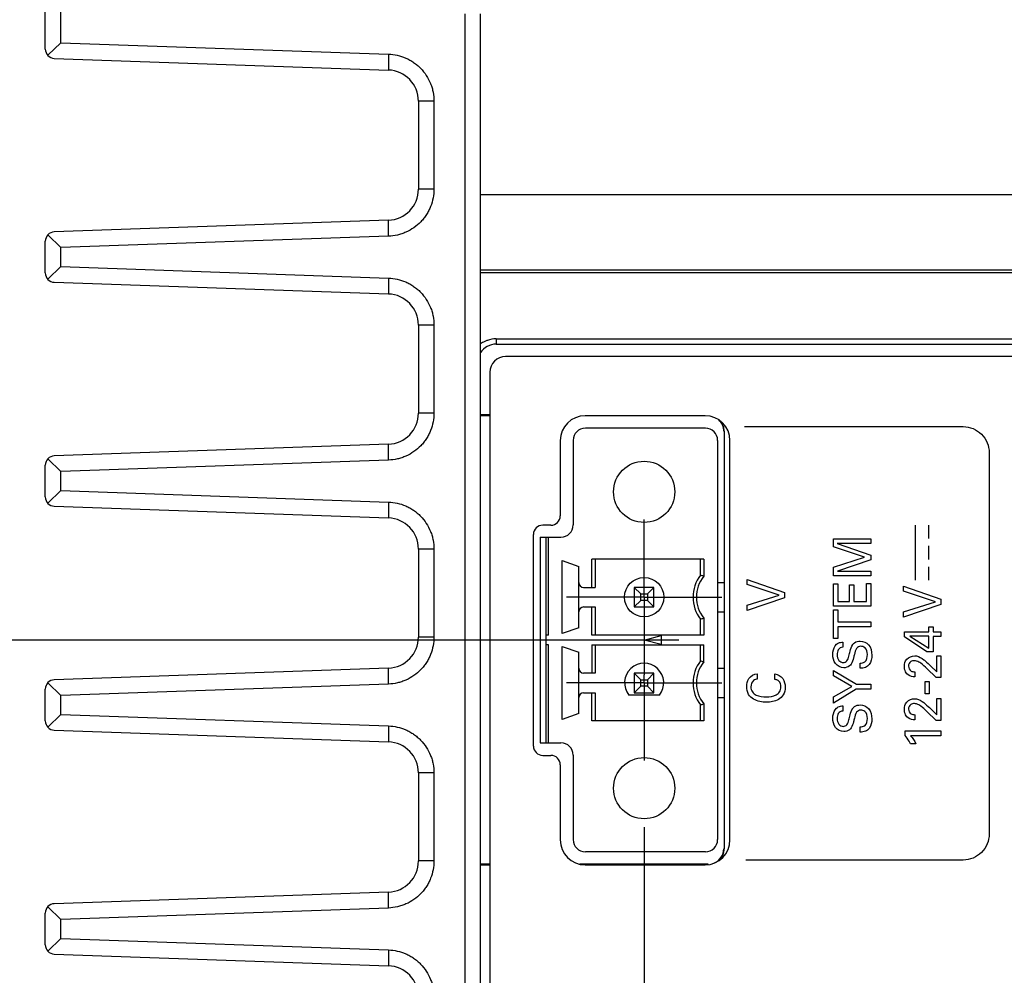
# Model space of a CAD drawing. Header units: inches. Extents: x 0 to 34, y 0 to 22.
# Tile 34 of 74: x 19.2 to 20.8, y 5 to 6.5. Entities that reach past the tile are written whole.
import ezdxf

# ---------------------------------------------------------------- set-up
doc = ezdxf.new("R2010")
doc.units = ezdxf.units.IN
doc.header["$LTSCALE"] = 1.87
doc.header["$MEASUREMENT"] = 0
doc.linetypes.add('CENTER', pattern=[0.6, 0.375, -0.075, 0.075, -0.075])
doc.layers.get('0').update_dxf_attribs({"linetype": 'CONTINUOUS'})
for name, color, linetype in [('02___PRT_ALL_AXES', 7, 'CONTINUOUS'), ('DEFAULT_1', 7, 'CENTER'), ('DIMENSIONS', 7, 'CONTINUOUS')]:
    doc.layers.add(name, color=color, linetype=linetype)
doc.styles.get("Standard").update_dxf_attribs({"font": 'txt', "width": 0.8})
doc.dimstyles.new('DIMSTYLE_1', dxfattribs={"dimtxt": 0.125, "dimasz": 0.18, "dimexe": 0.125, "dimexo": 0.0625, "dimgap": 0.0625, "dimtad": 0, "dimtih": 1, "dimtoh": 1, "dimdec": 3, "dimzin": 4, "dimdsep": 46, "dimtxsty": 'STANDARD', "dimblk": '_FILLED', "dimblk1": '_FILLED', "dimblk2": '_FILLED', "dimcen": 0.09, "dimadec": 0, "dimazin": 0, "dimtp": 0.001, "dimtm": 0.001, "dimtfac": 1, "dimtdec": 3, "dimtofl": 0, "dimtmove": 0, "dimatfit": 3, "dimldrblk": '_FILLED', "dimfxl": 1, "dimtolj": 1, "dimtzin": 4, "dimarcsym": 0})

# ---------------------------------------------------------------- blocks, each defined once
blk = doc.blocks.new('_FILLED')
at = {"color": 0, "linetype": 'BYBLOCK'}
blk.add_solid([(0, 0), (-1, 0.1736), (-1, -0.1736)], dxfattribs=at)
blk = doc.blocks.new('*D12')
at = {"layer": 'DIMENSIONS', "color": 2, "linetype": 'CONTINUOUS'}
for p, q in [((19.3921, 7.6775), (18.4046, 7.6775)), ((18.5296, 7.6775), (18.5296, 6.73)), ((18.5296, 5.5326), (18.5296, 6.48)), ((20.2982, 5.5326), (18.4046, 5.5326))]:
    blk.add_line(p, q, dxfattribs=at)
at = {"layer": 'DIMENSIONS', "color": 2, "linetype": 'CONTINUOUS', "xscale": 0.18, "yscale": 0.18, "zscale": 0.18}
for p, rotation in [((18.5296, 7.6775), 90), ((18.5296, 5.5326), 270)]:
    blk.add_blockref('_FILLED', p, dxfattribs=dict(at, rotation=rotation))
at = {"layer": 'DIMENSIONS', "color": 2, "linetype": 'CONTINUOUS', "insert": (18.5296, 6.6675), "char_height": 0.125, "width": 1.325, "attachment_point": 2, "line_spacing_factor": 0.9}
blk.add_mtext('2.145{\\Ftxt.shx;\\W1.000000;\\H0.125000; }[54.48]', dxfattribs=at)
blk = doc.blocks.new('*D13')
at = {"layer": 'DIMENSIONS', "color": 2, "linetype": 'CONTINUOUS'}
for p, q in [((20.2982, 5.5326), (18.4114, 5.5326)), ((18.5364, 5.5326), (18.5364, 5.2001)), ((18.5364, 4.6175), (18.5364, 4.9501)), ((20.7149, 4.6175), (18.4114, 4.6175))]:
    blk.add_line(p, q, dxfattribs=at)
at = {"layer": 'DIMENSIONS', "color": 2, "linetype": 'CONTINUOUS', "xscale": 0.18, "yscale": 0.18, "zscale": 0.18}
for p, rotation in [((18.5364, 5.5326), 90), ((18.5364, 4.6175), 270)]:
    blk.add_blockref('_FILLED', p, dxfattribs=dict(at, rotation=rotation))
at = {"layer": 'DIMENSIONS', "color": 2, "linetype": 'CONTINUOUS', "insert": (18.5364, 5.1376), "char_height": 0.125, "width": 1.225, "attachment_point": 2, "line_spacing_factor": 0.9}
blk.add_mtext('.915{\\Ftxt.shx;\\W1.000000;\\H0.125000; }[23.24]', dxfattribs=at)
blk = doc.blocks.new('*D14')
at = {"layer": 'DIMENSIONS', "color": 2, "linetype": 'CONTINUOUS'}
for p, q in [((20.2426, 5.2319), (20.2426, 2.6817)), ((19.2796, 3.5357), (19.2796, 2.6817)), ((19.2796, 2.8067), (18.9395, 2.8067)), ((20.2426, 2.8067), (20.6026, 2.8067))]:
    blk.add_line(p, q, dxfattribs=at)
at = {"layer": 'DIMENSIONS', "color": 2, "linetype": 'CONTINUOUS', "xscale": 0.18, "yscale": 0.18, "zscale": 0.18}
blk.add_blockref('_FILLED', (19.2796, 2.8067), dxfattribs=at)
at = {"layer": 'DIMENSIONS', "color": 2, "linetype": 'CONTINUOUS', "xscale": 0.18, "yscale": 0.18, "zscale": 0.18, "rotation": 180}
blk.add_blockref('_FILLED', (20.2426, 2.8067), dxfattribs=at)
at = {"layer": 'DIMENSIONS', "color": 2, "linetype": 'CONTINUOUS', "insert": (18.877, 2.8692), "char_height": 0.125, "width": 1.225, "attachment_point": 3, "line_spacing_factor": 0.9}
blk.add_mtext('.963{\\Ftxt.shx;\\W1.000000;\\H0.125000; }[24.46]', dxfattribs=at)
blk = doc.blocks.new('*D15')
at = {"layer": 'DIMENSIONS', "color": 2, "linetype": 'CONTINUOUS'}
for p, q in [((20.2426, 5.2319), (20.2426, 1.9317)), ((20.6593, 4.3168), (20.6593, 1.9317)), ((20.2426, 2.0567), (19.9083, 2.0567)), ((20.6593, 2.0567), (21.0193, 2.0567))]:
    blk.add_line(p, q, dxfattribs=at)
at = {"layer": 'DIMENSIONS', "color": 2, "linetype": 'CONTINUOUS', "xscale": 0.18, "yscale": 0.18, "zscale": 0.18}
blk.add_blockref('_FILLED', (20.2426, 2.0567), dxfattribs=at)
at = {"layer": 'DIMENSIONS', "color": 2, "linetype": 'CONTINUOUS', "xscale": 0.18, "yscale": 0.18, "zscale": 0.18, "rotation": 180}
blk.add_blockref('_FILLED', (20.6593, 2.0567), dxfattribs=at)
at = {"layer": 'DIMENSIONS', "color": 2, "linetype": 'CONTINUOUS', "insert": (19.8458, 2.1192), "char_height": 0.125, "width": 1.225, "attachment_point": 3, "line_spacing_factor": 0.9}
blk.add_mtext('.417{\\Ftxt.shx;\\W1.000000;\\H0.125000; }[10.58]', dxfattribs=at)

msp = doc.modelspace()

# ---------------------------------------------------------------- linework, layer by layer
at = {"color": 7, "linetype": 'CONTINUOUS'}
for p, q in [((19.3046, 6.4929), (19.3046, 7.6738)), ((19.2796, 6.4827), (19.2796, 7.6482)), ((19.9546, 3.5567), (19.9546, 6.539)), ((19.9796, 3.5811), (19.9796, 6.539)), ((19.3046, 6.4929), (19.2835, 6.4726)), ((19.3046, 6.4929), (19.8316, 6.4745)), ((19.294, 6.4677), (19.8313, 6.4489)), ((19.8316, 6.4745), (19.8313, 6.4489)), ((19.8796, 6.3989), (19.8796, 6.2574)), ((19.9046, 6.3989), (19.8796, 6.3989)), ((19.9046, 6.3989), (19.9046, 6.2574)), ((19.9046, 6.2574), (19.8796, 6.2574)), ((20.9796, 6.2482), (19.9796, 6.2482)), ((19.8313, 6.2074), (19.294, 6.1887)), ((19.8316, 6.1818), (19.8313, 6.2074)), ((19.3046, 6.1634), (19.2835, 6.1838)), ((19.8316, 6.1818), (19.3046, 6.1634)), ((19.2796, 6.1227), (19.2796, 6.1737)), ((19.3046, 6.1329), (19.3046, 6.1634)), ((19.3046, 6.1329), (19.2835, 6.1126)), ((19.3046, 6.1329), (19.8316, 6.1145)), ((19.8316, 6.1145), (19.8313, 6.0889)), ((19.9796, 6.1275), (20.9796, 6.1275)), ((19.9796, 6.1232), (20.9796, 6.1232)), ((19.294, 6.1077), (19.8313, 6.0889)), ((19.8796, 6.0389), (19.8796, 5.8974)), ((19.9046, 6.0389), (19.8796, 6.0389)), ((19.9046, 6.0389), (19.9046, 5.8974)), ((20.0046, 6.0167), (20.0046, 6.0082)), ((20.0046, 6.0167), (20.9546, 6.0167)), ((20.0046, 6.0082), (20.9546, 6.0082)), ((20.9396, 5.9882), (20.0196, 5.9882)), ((19.9946, 5.9632), (19.9946, 3.8232)), ((19.9046, 5.8974), (19.8796, 5.8974)), ((19.9946, 5.8945), (19.9796, 5.8945)), ((19.9946, 5.8932), (19.9796, 5.8932)), ((20.341, 5.8732), (20.1481, 5.8732)), ((20.3713, 5.8682), (20.3707, 5.8682)), ((20.3713, 5.8682), (20.3713, 5.1971)), ((19.8313, 5.8474), (19.294, 5.8287)), ((19.8316, 5.8218), (19.8313, 5.8474)), ((20.1076, 5.8532), (20.1076, 5.7322)), ((20.1284, 5.8535), (20.1284, 5.7177)), ((20.3607, 5.8535), (20.3607, 5.2118)), ((19.2796, 5.7627), (19.2796, 5.8137)), ((19.3046, 5.8034), (19.2835, 5.8238)), ((19.8316, 5.8218), (19.3046, 5.8034)), ((19.3046, 5.7729), (19.3046, 5.8034)), ((19.3046, 5.7729), (19.2835, 5.7526)), ((19.3046, 5.7729), (19.8316, 5.7545)), ((19.294, 5.7477), (19.8313, 5.7289)), ((19.8316, 5.7545), (19.8313, 5.7289)), ((20.0926, 5.7172), (20.0796, 5.7172)), ((20.0646, 5.3622), (20.0646, 5.7022)), ((20.0752, 5.698), (20.0752, 5.3673)), ((20.0752, 5.698), (20.1087, 5.698)), ((20.0851, 5.3673), (20.0851, 5.698)), ((20.089, 5.5405), (20.089, 5.698)), ((19.8796, 5.6789), (19.8796, 5.5374)), ((19.9046, 5.6789), (19.8796, 5.6789)), ((19.9046, 5.6789), (19.9046, 5.5374)), ((20.1107, 5.5429), (20.1107, 5.6602)), ((20.1107, 5.6602), (20.1374, 5.6509)), ((20.1585, 5.6173), (20.1585, 5.6625)), ((20.3384, 5.6625), (20.1585, 5.6625)), ((20.1638, 5.6625), (20.1638, 5.6173)), ((20.3331, 5.637), (20.3331, 5.6625)), ((20.3384, 5.6625), (20.3384, 5.6352)), ((20.1374, 5.5521), (20.1374, 5.6509)), ((20.3607, 5.6251), (20.3707, 5.6251)), ((20.1453, 5.6173), (20.1638, 5.6173)), ((20.2268, 5.6173), (20.2268, 5.5858)), ((20.2374, 5.6067), (20.2268, 5.6173)), ((20.2583, 5.6173), (20.2268, 5.6173)), ((20.2374, 5.5963), (20.2374, 5.6067)), ((20.2374, 5.6067), (20.2478, 5.6067)), ((20.2583, 5.6173), (20.2478, 5.6067)), ((20.2478, 5.6067), (20.2478, 5.5963)), ((20.2583, 5.5858), (20.2583, 5.6173)), ((20.2268, 5.5858), (20.2374, 5.5963)), ((20.2478, 5.5963), (20.2374, 5.5963)), ((20.2478, 5.5963), (20.2583, 5.5858)), ((20.1453, 5.5858), (20.1638, 5.5858)), ((20.1585, 5.5405), (20.1585, 5.5858)), ((20.1638, 5.5858), (20.1638, 5.5405)), ((20.2268, 5.5858), (20.2583, 5.5858)), ((20.3607, 5.5779), (20.3707, 5.5779)), ((20.3331, 5.5405), (20.3331, 5.5661)), ((20.3384, 5.5679), (20.3384, 5.5405)), ((20.1374, 5.5521), (20.1107, 5.5429)), ((19.9046, 5.5374), (19.8796, 5.5374)), ((20.089, 5.5405), (20.0851, 5.5405)), ((20.3384, 5.5405), (20.1585, 5.5405)), ((20.2426, 5.5326), (20.2701, 5.54)), ((20.2701, 5.5252), (20.2426, 5.5326)), ((20.2701, 5.54), (20.2701, 5.5252)), ((20.089, 5.5248), (20.0851, 5.5248)), ((20.089, 5.3673), (20.089, 5.5248)), ((20.1107, 5.4051), (20.1107, 5.5224)), ((20.1107, 5.5224), (20.1374, 5.5131)), ((20.1374, 5.4143), (20.1374, 5.5131)), ((20.1585, 5.5248), (20.1585, 5.4795)), ((20.1585, 5.5248), (20.3384, 5.5248)), ((20.1638, 5.5248), (20.1638, 5.4795)), ((20.3331, 5.4992), (20.3331, 5.5248)), ((20.3384, 5.4974), (20.3384, 5.5248)), ((19.8313, 5.4874), (19.294, 5.4687)), ((19.8316, 5.4618), (19.8313, 5.4874)), ((20.1638, 5.4795), (20.1453, 5.4795)), ((20.2374, 5.4689), (20.2268, 5.4795)), ((20.2268, 5.4795), (20.2268, 5.448)), ((20.2583, 5.4795), (20.2268, 5.4795)), ((20.2583, 5.4795), (20.2478, 5.4689)), ((20.2583, 5.448), (20.2583, 5.4795)), ((20.3607, 5.4874), (20.3707, 5.4874)), ((19.3046, 5.4434), (19.2835, 5.4638)), ((20.2374, 5.4585), (20.2374, 5.4689)), ((20.2374, 5.4689), (20.2478, 5.4689)), ((20.2478, 5.4689), (20.2478, 5.4585)), ((19.2796, 5.4027), (19.2796, 5.4537)), ((19.8316, 5.4618), (19.3046, 5.4434)), ((20.1453, 5.448), (20.1638, 5.448)), ((20.1585, 5.4027), (20.1585, 5.448)), ((20.1638, 5.448), (20.1638, 5.4027)), ((20.2268, 5.448), (20.2374, 5.4585)), ((20.2268, 5.448), (20.2583, 5.448)), ((20.2478, 5.4585), (20.2374, 5.4585)), ((20.2478, 5.4585), (20.2583, 5.448)), ((19.3046, 5.4129), (19.3046, 5.4434)), ((20.2671, 5.444), (20.218, 5.444)), ((20.3607, 5.4401), (20.3707, 5.4401)), ((20.3331, 5.4027), (20.3331, 5.4283)), ((20.3384, 5.4301), (20.3384, 5.4027)), ((19.3046, 5.4129), (19.2835, 5.3926)), ((19.3046, 5.4129), (19.8316, 5.3945)), ((20.1374, 5.4143), (20.1107, 5.4051)), ((20.3384, 5.4027), (20.1585, 5.4027)), ((19.294, 5.3877), (19.8313, 5.3689)), ((19.8316, 5.3945), (19.8313, 5.3689)), ((20.0752, 5.3673), (20.1087, 5.3673)), ((20.0796, 5.3472), (20.0926, 5.3472)), ((20.1284, 5.3476), (20.1284, 5.2118)), ((20.1076, 5.3322), (20.1076, 5.2112)), ((19.8796, 5.3189), (19.8796, 5.1774)), ((19.9046, 5.3189), (19.8796, 5.3189)), ((19.9046, 5.3189), (19.9046, 5.1774)), ((20.3713, 5.1971), (20.3707, 5.1971)), ((20.341, 5.1921), (20.1481, 5.1921)), ((19.9046, 5.1774), (19.8796, 5.1774)), ((19.9946, 5.1721), (19.9796, 5.1721)), ((19.9946, 5.1708), (19.9796, 5.1708)), ((20.3457, 5.1721), (20.1393, 5.1721)), ((20.3454, 5.1715), (20.3457, 5.1721)), ((19.8313, 5.1274), (19.294, 5.1087)), ((19.8316, 5.1018), (19.8313, 5.1274)), ((19.3046, 5.0834), (19.2835, 5.1038)), ((19.8316, 5.1018), (19.3046, 5.0834)), ((19.2796, 5.0427), (19.2796, 5.0937)), ((19.3046, 5.0529), (19.3046, 5.0834)), ((19.3046, 5.0529), (19.2835, 5.0326)), ((19.3046, 5.0529), (19.8316, 5.0345)), ((19.294, 5.0277), (19.8313, 5.0089)), ((19.8316, 5.0345), (19.8313, 5.0089))]:
    msp.add_line(p, q, dxfattribs=at)
at = {"color": 40, "linetype": 'CONTINUOUS'}
for p, q in [((20.4038, 5.8757), (20.7557, 5.8757)), ((20.7974, 5.834), (20.7974, 5.2206)), ((20.6789, 5.6288), (20.6789, 5.7173)), ((20.7005, 5.6957), (20.7005, 5.7173)), ((20.5472, 5.6955), (20.6073, 5.6955)), ((20.5472, 5.6824), (20.5472, 5.6955)), ((20.6073, 5.6877), (20.5532, 5.6877)), ((20.5532, 5.6877), (20.6073, 5.6689)), ((20.6073, 5.6955), (20.6073, 5.6877)), ((20.5968, 5.6659), (20.5472, 5.6824)), ((20.6073, 5.6689), (20.6073, 5.6614)), ((20.7005, 5.6622), (20.7005, 5.6838)), ((20.5472, 5.6497), (20.5968, 5.6659)), ((20.6073, 5.6614), (20.5535, 5.6433)), ((20.5472, 5.6357), (20.5472, 5.6497)), ((20.5535, 5.6433), (20.6073, 5.6433)), ((20.6073, 5.6433), (20.6073, 5.6357)), ((20.7005, 5.6288), (20.7005, 5.6504)), ((20.4083, 5.622), (20.4083, 5.63)), ((20.4083, 5.63), (20.4684, 5.6089)), ((20.4597, 5.6049), (20.4083, 5.622)), ((20.6073, 5.6357), (20.5472, 5.6357)), ((20.5472, 5.6228), (20.5543, 5.6228)), ((20.5472, 5.5869), (20.5472, 5.6228)), ((20.5543, 5.6228), (20.5543, 5.5948)), ((20.573, 5.6214), (20.58, 5.6214)), ((20.573, 5.5948), (20.573, 5.6214)), ((20.58, 5.6214), (20.58, 5.5948)), ((20.6, 5.6234), (20.6073, 5.6234)), ((20.6, 5.5948), (20.6, 5.6234)), ((20.6073, 5.6234), (20.6073, 5.5869)), ((20.4684, 5.6089), (20.4684, 5.6002)), ((20.6596, 5.6194), (20.7197, 5.5983)), ((20.6596, 5.6114), (20.6596, 5.6194)), ((20.711, 5.5942), (20.6596, 5.6114)), ((20.4083, 5.5887), (20.4597, 5.6049)), ((20.4684, 5.6002), (20.4083, 5.5799)), ((20.5543, 5.5948), (20.573, 5.5948)), ((20.58, 5.5948), (20.6, 5.5948)), ((20.6596, 5.578), (20.711, 5.5942)), ((20.7197, 5.5896), (20.6596, 5.5692)), ((20.7197, 5.5983), (20.7197, 5.5896)), ((20.4083, 5.5799), (20.4083, 5.5887)), ((20.6073, 5.5869), (20.5472, 5.5869)), ((20.5472, 5.5812), (20.5543, 5.5812)), ((20.5472, 5.5349), (20.5472, 5.5812)), ((20.5543, 5.5812), (20.5543, 5.562)), ((20.6596, 5.5692), (20.6596, 5.578)), ((20.5543, 5.562), (20.6073, 5.562)), ((20.6073, 5.562), (20.6073, 5.5541)), ((20.6073, 5.5541), (20.5543, 5.5541)), ((20.5543, 5.5541), (20.5543, 5.5349)), ((20.6613, 5.546), (20.7005, 5.546)), ((20.6613, 5.5375), (20.6613, 5.546)), ((20.7005, 5.554), (20.7072, 5.554)), ((20.7005, 5.546), (20.7005, 5.554)), ((20.7072, 5.554), (20.7072, 5.546)), ((20.7072, 5.546), (20.7197, 5.546)), ((20.7197, 5.546), (20.7197, 5.5384)), ((20.5543, 5.5349), (20.5472, 5.5349)), ((20.5622, 5.5294), (20.5622, 5.5211)), ((20.6973, 5.5137), (20.6613, 5.5375)), ((20.7005, 5.5387), (20.6701, 5.5387)), ((20.6701, 5.5387), (20.7005, 5.5197)), ((20.7005, 5.5197), (20.7005, 5.5387)), ((20.7197, 5.5384), (20.7072, 5.5384)), ((20.7072, 5.5384), (20.7072, 5.5137)), ((20.7072, 5.5137), (20.6973, 5.5137)), ((20.5898, 5.4872), (20.5898, 5.4955)), ((20.7131, 5.5073), (20.7197, 5.5073)), ((20.7131, 5.4813), (20.7131, 5.5073)), ((20.7197, 5.5073), (20.7197, 5.4725)), ((20.5472, 5.4839), (20.5841, 5.4616)), ((20.5472, 5.4751), (20.5472, 5.4839)), ((20.6778, 5.4816), (20.6778, 5.4732)), ((20.7121, 5.4725), (20.6973, 5.4868)), ((20.7036, 5.4908), (20.7131, 5.4813)), ((20.4246, 5.4783), (20.4246, 5.4698)), ((20.4526, 5.4694), (20.4526, 5.4781)), ((20.5767, 5.4579), (20.5472, 5.4751)), ((20.6946, 5.4658), (20.701, 5.4658)), ((20.6946, 5.4459), (20.6946, 5.4658)), ((20.701, 5.4658), (20.701, 5.4459)), ((20.7197, 5.4725), (20.7121, 5.4725)), ((20.5472, 5.4411), (20.5767, 5.4579)), ((20.5837, 5.4536), (20.5472, 5.4312)), ((20.6073, 5.4536), (20.5837, 5.4536)), ((20.5841, 5.4616), (20.6073, 5.4616)), ((20.6073, 5.4616), (20.6073, 5.4536)), ((20.5472, 5.4312), (20.5472, 5.4411)), ((20.701, 5.4459), (20.6946, 5.4459)), ((20.7131, 5.4384), (20.7197, 5.4384)), ((20.7131, 5.4123), (20.7131, 5.4384)), ((20.7197, 5.4384), (20.7197, 5.4035)), ((20.5622, 5.4268), (20.5622, 5.4185)), ((20.7121, 5.4035), (20.6973, 5.4179)), ((20.7036, 5.4219), (20.7131, 5.4123)), ((20.6778, 5.4126), (20.6778, 5.4043)), ((20.7197, 5.4035), (20.7121, 5.4035)), ((20.5898, 5.3846), (20.5898, 5.3929)), ((20.6621, 5.3864), (20.7197, 5.3864)), ((20.6621, 5.3793), (20.6621, 5.3864)), ((20.7197, 5.3864), (20.7197, 5.3787)), ((20.7197, 5.3787), (20.6711, 5.3787)), ((20.6795, 5.366), (20.6711, 5.366)), ((20.7557, 5.1789), (20.4061, 5.1789))]:
    msp.add_line(p, q, dxfattribs=at)
at = {"color": 7, "linetype": 'CONTINUOUS'}
for centre, radius in [((20.2426, 5.7708), 0.0492), ((20.2426, 5.6015), 0.0315), ((20.2426, 5.2944), 0.0492)]:
    msp.add_circle(centre, radius, dxfattribs=at)
for centre, radius, start, end in [((19.2946, 6.4827), 0.015, 180, 268), ((19.8296, 6.3989), 0.05, 0, 88), ((19.8296, 6.2574), 0.05, 272, 360), ((19.2946, 6.1737), 0.015, 92, 180), ((19.2946, 6.1227), 0.015, 180, 268), ((19.8296, 6.0389), 0.05, 0, 88), ((20.0036, 5.9761), 0.0404, 115.3964, 126.5804), ((20.0046, 5.9782), 0.03, 89.9929, 146.5867), ((20.0041, 5.975), 0.0416, 109.0264, 115.4127), ((20.0046, 5.9737), 0.043, 90.0039, 108.9902), ((20.0196, 5.9632), 0.025, 90, 180), ((19.8296, 5.8974), 0.05, 272, 360), ((20.1481, 5.8535), 0.0197, 90, 180), ((20.341, 5.8535), 0.0197, 0, 90), ((19.2946, 5.8137), 0.015, 92, 180), ((19.2946, 5.7627), 0.015, 180, 268), ((20.0926, 5.7322), 0.015, 270, 360), ((19.8296, 5.6789), 0.05, 0, 88), ((20.0796, 5.7022), 0.015, 90, 180), ((20.1087, 5.7177), 0.0197, 270, 360), ((20.3804, 5.6015), 0.0591, 143.1301, 216.8699), ((20.223, 5.3066), 0.3482, 70.6595, 71.5767), ((20.1453, 5.6251), 0.00787, 180, 270), ((20.3804, 5.6015), 0.0538, 141.2958, 218.7042), ((20.1453, 5.5779), 0.00787, 90, 180), ((20.223, 5.8965), 0.3482, 288.4233, 289.3405), ((19.8296, 5.5374), 0.05, 272, 360), ((20.2426, 5.4637), 0.0315, 321.3178, 218.6822), ((20.3804, 5.4637), 0.0591, 143.1301, 216.8699), ((20.3804, 5.4637), 0.0538, 141.2958, 218.7042), ((20.223, 5.1688), 0.3482, 70.6595, 71.5767), ((20.1453, 5.4874), 0.00787, 180, 270), ((19.2946, 5.4537), 0.015, 92, 180), ((20.1453, 5.4401), 0.00787, 90, 180), ((20.223, 5.7587), 0.3482, 288.4233, 289.3405), ((19.2946, 5.4027), 0.015, 180, 268), ((19.8296, 5.3189), 0.05, 0, 88), ((20.0796, 5.3622), 0.015, 180, 270), ((20.1087, 5.3476), 0.0197, 0, 90), ((20.0926, 5.3322), 0.015, 0, 90), ((20.1481, 5.2118), 0.0197, 180, 270), ((20.341, 5.2118), 0.0197, 270, 360), ((19.8296, 5.1774), 0.05, 272, 360), ((19.2946, 5.0937), 0.015, 92, 180), ((19.2946, 5.0427), 0.015, 180, 268), ((19.8296, 4.9589), 0.05, 0, 88)]:
    msp.add_arc(centre, radius, start, end, dxfattribs=at)
for centre, start_param, end_param in [((20.3457, 5.8682), 0, 0.820445), ((20.3457, 5.1971), -1.150915, 0)]:
    msp.add_ellipse(centre, major_axis=(0.025, 0), ratio=1, start_param=start_param, end_param=end_param, dxfattribs=at)
for points, knots in [([(19.8316, 6.4745), (19.8363, 6.4743), (19.8457, 6.4731), (19.8571, 6.4694), (19.8658, 6.4651), (19.872, 6.4612), (19.8779, 6.4568), (19.885, 6.4501), (19.8927, 6.4404), (19.8984, 6.4295), (19.9016, 6.4203), (19.9039, 6.4109), (19.9046, 6.4037), (19.9046, 6.3989)], [0, 0, 0, 0, 0.12143, 0.24481, 0.307636, 0.370948, 0.434457, 0.497962, 0.624744, 0.751263, 0.814204, 0.876685, 1, 1, 1, 1]), ([(19.9046, 6.2574), (19.9046, 6.2527), (19.9037, 6.2432), (19.9003, 6.2317), (19.8963, 6.2229), (19.8927, 6.2165), (19.8884, 6.2105), (19.882, 6.2031), (19.8726, 6.1951), (19.8619, 6.1891), (19.8528, 6.1855), (19.8435, 6.183), (19.8363, 6.182), (19.8316, 6.1818)], [0, 0, 0, 0, 0.12159, 0.245207, 0.308029, 0.37128, 0.434717, 0.498172, 0.624891, 0.751347, 0.814258, 0.876716, 1, 1, 1, 1]), ([(19.8316, 6.1145), (19.8363, 6.1143), (19.8457, 6.1131), (19.8571, 6.1094), (19.8658, 6.1051), (19.872, 6.1012), (19.8779, 6.0968), (19.885, 6.0901), (19.8927, 6.0804), (19.8984, 6.0695), (19.9016, 6.0603), (19.9039, 6.0509), (19.9046, 6.0437), (19.9046, 6.0389)], [0, 0, 0, 0, 0.12143, 0.24481, 0.307636, 0.370948, 0.434457, 0.497962, 0.624744, 0.751263, 0.814204, 0.876685, 1, 1, 1, 1]), ([(19.9046, 5.8974), (19.9046, 5.8927), (19.9037, 5.8832), (19.9003, 5.8717), (19.8963, 5.8629), (19.8927, 5.8565), (19.8884, 5.8505), (19.882, 5.8431), (19.8726, 5.8351), (19.8619, 5.8291), (19.8528, 5.8255), (19.8435, 5.823), (19.8363, 5.822), (19.8316, 5.8218)], [0, 0, 0, 0, 0.12159, 0.245207, 0.308029, 0.37128, 0.434717, 0.498172, 0.624891, 0.751347, 0.814258, 0.876716, 1, 1, 1, 1]), ([(20.3713, 5.8682), (20.3713, 5.871), (20.3703, 5.8768), (20.3676, 5.8819), (20.3658, 5.8842)], [0, 0, 0, 0, 0.499533, 1, 1, 1, 1]), ([(19.8316, 5.7545), (19.8363, 5.7543), (19.8457, 5.7531), (19.8571, 5.7494), (19.8658, 5.7451), (19.872, 5.7412), (19.8779, 5.7368), (19.885, 5.7301), (19.8927, 5.7204), (19.8984, 5.7095), (19.9016, 5.7003), (19.9039, 5.6909), (19.9046, 5.6837), (19.9046, 5.6789)], [0, 0, 0, 0, 0.12143, 0.24481, 0.307636, 0.370948, 0.434457, 0.497962, 0.624744, 0.751263, 0.814204, 0.876685, 1, 1, 1, 1]), ([(19.9046, 5.5374), (19.9046, 5.5327), (19.9037, 5.5232), (19.9003, 5.5117), (19.8963, 5.5029), (19.8927, 5.4965), (19.8884, 5.4905), (19.882, 5.4831), (19.8726, 5.4751), (19.8619, 5.4691), (19.8528, 5.4655), (19.8435, 5.463), (19.8363, 5.462), (19.8316, 5.4618)], [0, 0, 0, 0, 0.12159, 0.245207, 0.308029, 0.37128, 0.434717, 0.498172, 0.624891, 0.751347, 0.814258, 0.876716, 1, 1, 1, 1]), ([(19.8316, 5.3945), (19.8363, 5.3943), (19.8457, 5.3931), (19.8571, 5.3894), (19.8658, 5.3851), (19.872, 5.3812), (19.8779, 5.3768), (19.885, 5.3701), (19.8927, 5.3604), (19.8984, 5.3495), (19.9016, 5.3403), (19.9039, 5.3309), (19.9046, 5.3237), (19.9046, 5.3189)], [0, 0, 0, 0, 0.12143, 0.24481, 0.307636, 0.370948, 0.434457, 0.497962, 0.624744, 0.751263, 0.814204, 0.876685, 1, 1, 1, 1]), ([(20.3634, 5.1783), (20.3659, 5.1808), (20.3699, 5.1867), (20.3713, 5.1936), (20.3713, 5.1971)], [0, 0, 0, 0, 0.500012, 1, 1, 1, 1]), ([(19.9046, 5.1774), (19.9046, 5.1727), (19.9037, 5.1632), (19.9003, 5.1517), (19.8963, 5.1429), (19.8927, 5.1365), (19.8884, 5.1305), (19.882, 5.1231), (19.8726, 5.1151), (19.8619, 5.1091), (19.8528, 5.1055), (19.8435, 5.103), (19.8363, 5.102), (19.8316, 5.1018)], [0, 0, 0, 0, 0.12159, 0.245207, 0.308029, 0.37128, 0.434717, 0.498172, 0.624891, 0.751347, 0.814258, 0.876716, 1, 1, 1, 1]), ([(19.8316, 5.0345), (19.8363, 5.0343), (19.8457, 5.0331), (19.8571, 5.0294), (19.8658, 5.0251), (19.872, 5.0212), (19.8779, 5.0168), (19.885, 5.0101), (19.8927, 5.0004), (19.8984, 4.9895), (19.9016, 4.9803), (19.9039, 4.9709), (19.9046, 4.9637), (19.9046, 4.9589)], [0, 0, 0, 0, 0.12143, 0.24481, 0.307636, 0.370948, 0.434457, 0.497962, 0.624744, 0.751263, 0.814204, 0.876685, 1, 1, 1, 1])]:
    msp.add_open_spline(points, degree=3, knots=knots, dxfattribs=at)
at = {"color": 40, "linetype": 'CONTINUOUS'}
for points, knots in [([(20.7557, 5.8757), (20.7663, 5.8757), (20.7884, 5.8667), (20.7974, 5.8447), (20.7974, 5.834)], [0, 0, 0, 0, 0.500005, 1, 1, 1, 1]), ([(20.5519, 5.5259), (20.5528, 5.5266), (20.5559, 5.5287), (20.5597, 5.5292), (20.5622, 5.5294)], [0, 0, 0, 0, 0.305967, 1, 1, 1, 1]), ([(20.578, 5.5252), (20.5789, 5.5264), (20.5821, 5.5297), (20.5869, 5.5309), (20.59, 5.5309)], [0, 0, 0, 0, 0.3207, 1, 1, 1, 1]), ([(20.59, 5.5309), (20.5949, 5.5309), (20.6063, 5.5261), (20.6087, 5.5142), (20.6087, 5.5083)], [0, 0, 0, 0, 0.45237, 1, 1, 1, 1]), ([(20.546, 5.5098), (20.546, 5.511), (20.5463, 5.5167), (20.5485, 5.5228), (20.5519, 5.5259)], [0, 0, 0, 0, 0.20067, 1, 1, 1, 1]), ([(20.5622, 5.5211), (20.5594, 5.521), (20.5535, 5.5179), (20.553, 5.5118), (20.553, 5.5091)], [0, 0, 0, 0, 0.507808, 1, 1, 1, 1]), ([(20.5717, 5.5067), (20.5724, 5.5094), (20.5741, 5.5157), (20.5759, 5.5222), (20.578, 5.5252)], [0, 0, 0, 0, 0.43267, 1, 1, 1, 1]), ([(20.5909, 5.5226), (20.5884, 5.5226), (20.5822, 5.5191), (20.5816, 5.5128), (20.5808, 5.5095)], [0, 0, 0, 0, 0.431729, 1, 1, 1, 1]), ([(20.6017, 5.5093), (20.6017, 5.5132), (20.5998, 5.5205), (20.5932, 5.5226), (20.5909, 5.5226)], [0, 0, 0, 0, 0.634687, 1, 1, 1, 1]), ([(20.5636, 5.488), (20.5586, 5.488), (20.5479, 5.4937), (20.546, 5.5046), (20.546, 5.5098)], [0, 0, 0, 0, 0.492071, 1, 1, 1, 1]), ([(20.553, 5.5091), (20.553, 5.5059), (20.554, 5.4994), (20.5602, 5.4964), (20.5628, 5.4964)], [0, 0, 0, 0, 0.551157, 1, 1, 1, 1]), ([(20.5628, 5.4964), (20.5649, 5.4964), (20.5701, 5.4987), (20.571, 5.504), (20.5717, 5.5067)], [0, 0, 0, 0, 0.430557, 1, 1, 1, 1]), ([(20.5808, 5.5095), (20.5803, 5.5076), (20.5789, 5.5023), (20.5775, 5.4968), (20.5754, 5.494)], [0, 0, 0, 0, 0.357822, 1, 1, 1, 1]), ([(20.5898, 5.4955), (20.5923, 5.4956), (20.5999, 5.4967), (20.6017, 5.5051), (20.6017, 5.5093)], [0, 0, 0, 0, 0.382411, 1, 1, 1, 1]), ([(20.6087, 5.5083), (20.6087, 5.507), (20.6085, 5.5006), (20.606, 5.4936), (20.6019, 5.4905)], [0, 0, 0, 0, 0.206629, 1, 1, 1, 1]), ([(20.661, 5.4902), (20.661, 5.4943), (20.6633, 5.5039), (20.6731, 5.5072), (20.6778, 5.5072)], [0, 0, 0, 0, 0.464928, 1, 1, 1, 1]), ([(20.6771, 5.4993), (20.6752, 5.4993), (20.6701, 5.4985), (20.6677, 5.4933), (20.6677, 5.4905)], [0, 0, 0, 0, 0.420603, 1, 1, 1, 1]), ([(20.6874, 5.4953), (20.6864, 5.496), (20.6833, 5.498), (20.6796, 5.4993), (20.6771, 5.4993)], [0, 0, 0, 0, 0.330319, 1, 1, 1, 1]), ([(20.6778, 5.5072), (20.6787, 5.5072), (20.6841, 5.5071), (20.6887, 5.5036), (20.6922, 5.501)], [0, 0, 0, 0, 0.169094, 1, 1, 1, 1]), ([(20.6922, 5.501), (20.6931, 5.5004), (20.6969, 5.497), (20.7006, 5.4936), (20.7036, 5.4908)], [0, 0, 0, 0, 0.207291, 1, 1, 1, 1]), ([(20.5754, 5.494), (20.5747, 5.4929), (20.5716, 5.4894), (20.5668, 5.488), (20.5636, 5.488)], [0, 0, 0, 0, 0.291109, 1, 1, 1, 1]), ([(20.6019, 5.4905), (20.6009, 5.4898), (20.5971, 5.4877), (20.5927, 5.4872), (20.5898, 5.4872)], [0, 0, 0, 0, 0.301441, 1, 1, 1, 1]), ([(20.6652, 5.4783), (20.6643, 5.4792), (20.6619, 5.4827), (20.661, 5.4872), (20.661, 5.4902)], [0, 0, 0, 0, 0.28423, 1, 1, 1, 1]), ([(20.6677, 5.4905), (20.6677, 5.4876), (20.6705, 5.482), (20.6758, 5.4816), (20.6778, 5.4816)], [0, 0, 0, 0, 0.597377, 1, 1, 1, 1]), ([(20.4075, 5.4577), (20.4075, 5.4622), (20.4093, 5.4725), (20.4194, 5.4779), (20.4246, 5.4783)], [0, 0, 0, 0, 0.460702, 1, 1, 1, 1]), ([(20.4246, 5.4698), (20.4225, 5.4695), (20.4164, 5.4679), (20.4142, 5.4611), (20.4142, 5.4574)], [0, 0, 0, 0, 0.36399, 1, 1, 1, 1]), ([(20.4526, 5.4781), (20.4575, 5.4776), (20.4673, 5.4719), (20.4694, 5.4615), (20.4694, 5.4567)], [0, 0, 0, 0, 0.50576, 1, 1, 1, 1]), ([(20.459, 5.4666), (20.4584, 5.4671), (20.4565, 5.4685), (20.4542, 5.4691), (20.4526, 5.4694)], [0, 0, 0, 0, 0.312897, 1, 1, 1, 1]), ([(20.6778, 5.4732), (20.677, 5.4733), (20.6724, 5.4735), (20.6677, 5.4756), (20.6652, 5.4783)], [0, 0, 0, 0, 0.186306, 1, 1, 1, 1]), ([(20.4391, 5.4327), (20.432, 5.4327), (20.4208, 5.4345), (20.4092, 5.4451), (20.4075, 5.4534), (20.4075, 5.4577)], [0, 0, 0, 0, 0.469017, 0.713272, 1, 1, 1, 1]), ([(20.4142, 5.4574), (20.4142, 5.4545), (20.4157, 5.4487), (20.4251, 5.442), (20.4335, 5.4412), (20.439, 5.4412)], [0, 0, 0, 0, 0.263669, 0.503263, 1, 1, 1, 1]), ([(20.439, 5.4412), (20.4444, 5.4412), (20.4528, 5.4419), (20.4614, 5.4491), (20.4625, 5.4546), (20.4625, 5.4573)], [0, 0, 0, 0, 0.510648, 0.740398, 1, 1, 1, 1]), ([(20.4694, 5.4567), (20.4694, 5.4525), (20.4677, 5.4444), (20.4565, 5.4343), (20.4457, 5.4327), (20.4391, 5.4327)], [0, 0, 0, 0, 0.291883, 0.537107, 1, 1, 1, 1]), ([(20.661, 5.4213), (20.661, 5.4253), (20.6633, 5.4349), (20.6731, 5.4382), (20.6778, 5.4382)], [0, 0, 0, 0, 0.464928, 1, 1, 1, 1]), ([(20.6778, 5.4382), (20.6787, 5.4382), (20.6841, 5.4381), (20.6887, 5.4347), (20.6922, 5.432)], [0, 0, 0, 0, 0.169108, 1, 1, 1, 1]), ([(20.6922, 5.432), (20.6931, 5.4314), (20.6969, 5.428), (20.7006, 5.4247), (20.7036, 5.4219)], [0, 0, 0, 0, 0.207304, 1, 1, 1, 1]), ([(20.546, 5.4072), (20.546, 5.4084), (20.5463, 5.4141), (20.5485, 5.4202), (20.5519, 5.4233)], [0, 0, 0, 0, 0.200659, 1, 1, 1, 1]), ([(20.5519, 5.4233), (20.5528, 5.424), (20.5559, 5.4261), (20.5597, 5.4266), (20.5622, 5.4268)], [0, 0, 0, 0, 0.306079, 1, 1, 1, 1]), ([(20.5622, 5.4185), (20.5594, 5.4184), (20.5535, 5.4153), (20.553, 5.4092), (20.553, 5.4065)], [0, 0, 0, 0, 0.507808, 1, 1, 1, 1]), ([(20.5717, 5.4041), (20.5724, 5.4068), (20.5741, 5.4131), (20.5759, 5.4196), (20.578, 5.4226)], [0, 0, 0, 0, 0.43267, 1, 1, 1, 1]), ([(20.578, 5.4226), (20.5789, 5.4238), (20.5821, 5.4271), (20.5869, 5.4283), (20.59, 5.4283)], [0, 0, 0, 0, 0.3207, 1, 1, 1, 1]), ([(20.5909, 5.42), (20.5884, 5.42), (20.5822, 5.4165), (20.5816, 5.4102), (20.5808, 5.4069)], [0, 0, 0, 0, 0.431704, 1, 1, 1, 1]), ([(20.59, 5.4283), (20.5949, 5.4283), (20.6063, 5.4235), (20.6087, 5.4116), (20.6087, 5.4057)], [0, 0, 0, 0, 0.45237, 1, 1, 1, 1]), ([(20.6017, 5.4067), (20.6017, 5.4106), (20.5998, 5.4179), (20.5932, 5.42), (20.5909, 5.42)], [0, 0, 0, 0, 0.634687, 1, 1, 1, 1]), ([(20.6652, 5.4094), (20.6643, 5.4103), (20.6619, 5.4138), (20.661, 5.4182), (20.661, 5.4213)], [0, 0, 0, 0, 0.284246, 1, 1, 1, 1]), ([(20.6771, 5.4304), (20.6752, 5.4304), (20.6701, 5.4296), (20.6677, 5.4243), (20.6677, 5.4216)], [0, 0, 0, 0, 0.42068, 1, 1, 1, 1]), ([(20.6677, 5.4216), (20.6677, 5.4186), (20.6705, 5.4131), (20.6758, 5.4126), (20.6778, 5.4126)], [0, 0, 0, 0, 0.597443, 1, 1, 1, 1]), ([(20.6874, 5.4263), (20.6864, 5.427), (20.6833, 5.4291), (20.6796, 5.4304), (20.6771, 5.4304)], [0, 0, 0, 0, 0.330332, 1, 1, 1, 1]), ([(20.5636, 5.3854), (20.5586, 5.3854), (20.5479, 5.3911), (20.546, 5.402), (20.546, 5.4072)], [0, 0, 0, 0, 0.492071, 1, 1, 1, 1]), ([(20.553, 5.4065), (20.553, 5.4033), (20.554, 5.3968), (20.5602, 5.3938), (20.5628, 5.3938)], [0, 0, 0, 0, 0.551058, 1, 1, 1, 1]), ([(20.5628, 5.3938), (20.5649, 5.3938), (20.5701, 5.3961), (20.571, 5.4014), (20.5717, 5.4041)], [0, 0, 0, 0, 0.430557, 1, 1, 1, 1]), ([(20.5808, 5.4069), (20.5803, 5.405), (20.5789, 5.3997), (20.5775, 5.3942), (20.5754, 5.3914)], [0, 0, 0, 0, 0.357804, 1, 1, 1, 1]), ([(20.5898, 5.3929), (20.5923, 5.393), (20.5999, 5.3941), (20.6017, 5.4025), (20.6017, 5.4067)], [0, 0, 0, 0, 0.382478, 1, 1, 1, 1]), ([(20.6087, 5.4057), (20.6087, 5.4044), (20.6085, 5.398), (20.606, 5.391), (20.6019, 5.3879)], [0, 0, 0, 0, 0.206629, 1, 1, 1, 1]), ([(20.6778, 5.4043), (20.677, 5.4043), (20.6724, 5.4045), (20.6677, 5.4066), (20.6652, 5.4094)], [0, 0, 0, 0, 0.186306, 1, 1, 1, 1]), ([(20.5754, 5.3914), (20.5747, 5.3903), (20.5716, 5.3868), (20.5668, 5.3854), (20.5636, 5.3854)], [0, 0, 0, 0, 0.291109, 1, 1, 1, 1]), ([(20.6019, 5.3879), (20.6009, 5.3872), (20.5971, 5.3851), (20.5927, 5.3846), (20.5898, 5.3846)], [0, 0, 0, 0, 0.301448, 1, 1, 1, 1]), ([(20.6711, 5.366), (20.6704, 5.3673), (20.6677, 5.3719), (20.6647, 5.3764), (20.6621, 5.3793)], [0, 0, 0, 0, 0.274078, 1, 1, 1, 1]), ([(20.7974, 5.2206), (20.7974, 5.21), (20.7884, 5.1879), (20.7663, 5.1789), (20.7557, 5.1789)], [0, 0, 0, 0, 0.499947, 1, 1, 1, 1])]:
    msp.add_open_spline(points, degree=3, knots=knots, dxfattribs=at)
for points in [[(20.6973, 5.4868), (20.6942, 5.4898), (20.6909, 5.4928), (20.6874, 5.4953)], [(20.4625, 5.4573), (20.4625, 5.4607), (20.4614, 5.4644), (20.459, 5.4666)], [(20.6973, 5.4179), (20.6942, 5.4209), (20.6909, 5.4238), (20.6874, 5.4263)], [(20.6711, 5.3787), (20.6745, 5.3749), (20.6772, 5.3705), (20.6795, 5.366)]]:
    msp.add_open_spline(points, degree=3, dxfattribs=at)
at = {"layer": '02___PRT_ALL_AXES', "color": 7, "linetype": 'CONTINUOUS'}
for p, q in [((20.3406, 5.8932), (20.1476, 5.8932)), ((20.3806, 5.2112), (20.3806, 5.8532)), ((20.1476, 5.1712), (20.3406, 5.1712))]:
    msp.add_line(p, q, dxfattribs=at)
for centre, start, end in [((20.1476, 5.8532), 90, 180), ((20.3406, 5.8532), 0, 90), ((20.1476, 5.2112), 180, 270), ((20.3406, 5.2112), 270, 360)]:
    msp.add_arc(centre, 0.04, start, end, dxfattribs=at)
at = {"layer": 'DEFAULT_1', "color": 7, "linetype": 'CENTER'}
for p, q in [((20.2426, 5.6015), (20.2426, 5.7265)), ((20.2426, 5.6015), (20.1176, 5.6015)), ((20.2426, 5.6015), (20.2426, 5.4765)), ((20.2426, 5.6015), (20.3676, 5.6015)), ((20.2426, 5.4637), (20.1176, 5.4637)), ((20.2426, 5.4637), (20.2426, 5.4765)), ((20.2426, 5.4637), (20.2426, 5.3387)), ((20.2426, 5.4637), (20.3676, 5.4637))]:
    msp.add_line(p, q, dxfattribs=at)

# ---------------------------------------------------------------- dimensions: what is measured, and where the dimension line sits
at = {"layer": 'DIMENSIONS', "color": 2, "linetype": 'CONTINUOUS'}
for base, p1, p2, picture, middle in [((18.5296, 5.5326), (19.4546, 7.6775), (20.3607, 5.5326), '*D12', (18.5296, 6.605)), ((18.5364, 4.6175), (20.3607, 5.5326), (20.7774, 4.6175), '*D13', (18.5364, 5.0751))]:
    dim = msp.add_linear_dim(base=base, p1=p1, p2=p2, angle=270, dimstyle='DIMSTYLE_1', dxfattribs=at)
    dim.commit()
    dim.dimension.update_dxf_attribs({"geometry": picture, "text_midpoint": middle, "dimtype": 160})
for base, p1, p2, picture, middle in [((20.2426, 2.8067), (19.2796, 3.5982), (20.2426, 5.2944), '*D14', (18.2645, 2.8067)), ((20.6593, 2.0567), (20.2426, 5.2944), (20.6593, 4.3793), '*D15', (19.2333, 2.0567))]:
    dim = msp.add_linear_dim(base=base, p1=p1, p2=p2, dimstyle='DIMSTYLE_1', dxfattribs=at)
    dim.commit()
    dim.dimension.update_dxf_attribs({"geometry": picture, "text_midpoint": middle, "dimtype": 160})

doc.saveas('drawing.dxf')
